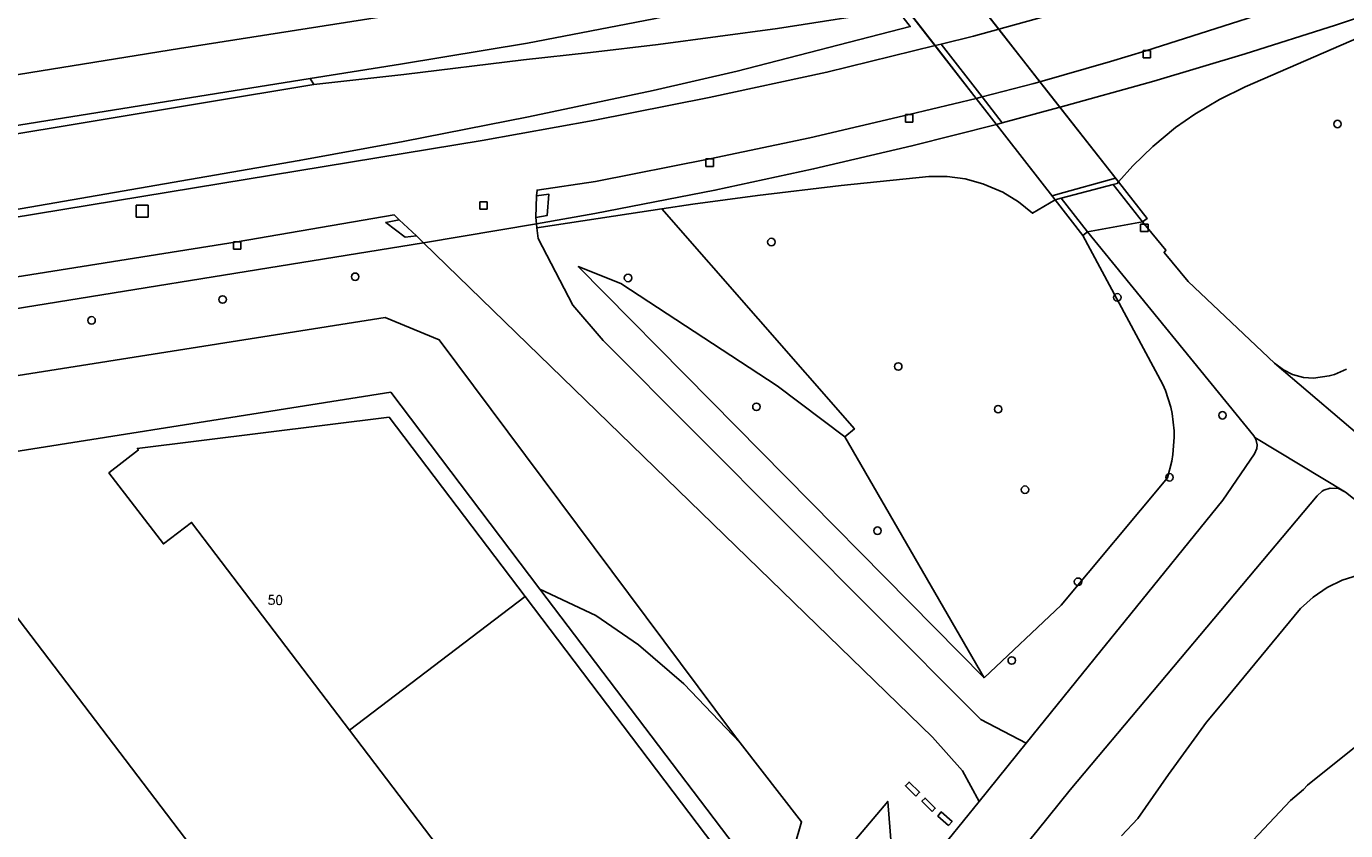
# Model space of a CAD drawing. Header units: metres. Extents: x 108000 to 109000, y 423000 to 423600.
# Tile 80 of 88: x 108766 to 108854, y 423431 to 423485. Entities that reach past the tile are written whole.
import ezdxf

# ---------------------------------------------------------------- set-up
doc = ezdxf.new("R2010")
doc.units = ezdxf.units.M
doc.header["$MEASUREMENT"] = 0
for name, color, linetype in [('dek', 10, 'Continuous'), ('Erf', 10, 'Continuous'), ('Fietspad', 10, 'Continuous'), ('gesloten verharding', 10, 'Continuous'), ('groenvoorziening', 10, 'Continuous'), ('Hek', 10, 'Continuous'), ('Huisnummers', 10, 'Continuous'), ('inspectie- _rioolput', 10, 'Continuous'), ('kolk', 10, 'Continuous'), ('Landhoofd', 10, 'Continuous'), ('loofbos', 10, 'Continuous'), ('open verharding', 10, 'Continuous'), ('pand', 10, 'Continuous'), ('rijbaan lokale weg', 10, 'Continuous'), ('vegetatieobject', 10, 'Continuous'), ('Voetpad', 10, 'Continuous')]:
    doc.layers.add(name, color=color, linetype=linetype)
doc.styles.get("Standard").update_dxf_attribs({"font": 'txt.shx'})

msp = doc.modelspace()

# ---------------------------------------------------------------- linework, layer by layer
at = {"layer": 'dek', "color": 255}
msp.add_lwpolyline([(108810.12, 423511.662), (108809.702, 423511.557), (108806.34, 423510.717), (108805.961, 423510.622), (108834.799, 423473.597), (108835.199, 423473.703), (108838.673, 423474.626), (108838.949, 423474.699), (108839.034, 423474.801), (108810.12, 423511.662)], dxfattribs=at)
at = {"layer": 'Erf', "color": 52, "true_color": 0xd2d200}
for points in [[(108780.568, 423399.656), (108788.623, 423388.729), (108790.786, 423390.697), (108796.471, 423397.444), (108803.044, 423405.245), (108806.822, 423409.485), (108806.793, 423409.553), (108806.559, 423410.094), (108805.068, 423413.55), (108803.459, 423417.28), (108803.336, 423418.242), (108808.85, 423424.881), (108813.406, 423430.367), (108800.365, 423447.573), (108790.39, 423460.733), (108757.999, 423455.611), (108758.022, 423455.365)], [(108799.37, 423447.076), (108811.994, 423430.427), (108802.429, 423419.109), (108802.254, 423418.902), (108787.628, 423438.142), (108778.703, 423449.883), (108777.073, 423452.027), (108775.194, 423450.596), (108771.554, 423455.337), (108773.527, 423456.875), (108773.446, 423456.978), (108790.278, 423459.067), (108799.37, 423447.076)], [(108758.022, 423455.365), (108793.608, 423408.605), (108792.804, 423407.984)]]:
    msp.add_lwpolyline(points, dxfattribs=at)
at = {"layer": 'Fietspad', "color": 255}
for p, q in [((108833.782, 423481.496), (108831.028, 423485.008)), ((108827.168, 423484.003), (108826.77, 423483.905)), ((108826.77, 423483.905), (108829.516, 423480.38)), ((108827.168, 423484.003), (108829.917, 423480.477)), ((108835.199, 423473.703), (108838.673, 423474.626)), ((108840.639, 423472.119), (108838.673, 423474.626)), ((108835.199, 423473.703), (108836.949, 423471.459)), ((108800.13, 423472), (108792.576, 423470.732)), ((108836.949, 423471.459), (108840.639, 423472.119)), ((108849.459, 423462.689), (108858.314, 423455.109)), ((108854.209, 423454.049), (108848.137, 423457.705)), ((108832.867, 423437.268), (108829.723, 423433.369))]:
    msp.add_line(p, q, dxfattribs=at)
for points in [[(108979.229, 423558.259), (108964.529, 423547.619), (108957.109, 423542.379), (108945.288, 423534.771), (108939.733, 423531.336), (108934.083, 423527.958), (108927.975, 423524.445), (108921.895, 423521.093), (108914.823, 423517.363), (108907.601, 423513.73), (108900.517, 423510.327), (108893.43, 423507.068), (108885.766, 423503.708), (108878.217, 423500.558), (108871.643, 423497.966), (108865.06, 423495.55), (108860.461, 423493.966), (108855.838, 423492.459), (108853.7, 423491.845), (108845.408, 423489.167), (108839.192, 423487.277), (108831.028, 423485.008)], [(108833.782, 423481.496), (108838.493, 423482.84), (108840.868, 423483.57), (108853.857, 423487.729), (108866.709, 423491.993), (108871.941, 423493.843), (108873.51, 423494.43), (108878.702, 423496.486), (108894.569, 423503.157), (108899.529, 423505.32), (108901.685, 423506.315), (108906.571, 423508.696), (108922.639, 423517.009), (108929.366, 423520.586), (108936.008, 423524.361), (108941.321, 423527.56), (108946.534, 423530.861), (108947.279, 423531.169), (108948.015, 423531.294), (108948.669, 423531.265), (108949.543, 423531.046), (108950.098, 423530.749)], [(108831.028, 423485.008), (108810.12, 423511.662), (108809.702, 423511.557)], [(108806.34, 423510.717), (108805.961, 423510.622), (108826.77, 423483.905)], [(108831.028, 423485.008), (108829.341, 423484.539), (108827.168, 423484.003)], [(108826.77, 423483.905), (108826.77, 423483.905), (108819.548, 423482.123), (108811.677, 423480.44), (108803.919, 423478.909), (108796.499, 423477.56), (108764.959, 423472.379), (108719.969, 423465.299), (108712.893, 423463.774), (108705.86, 423461.869), (108697.507, 423459.081), (108697.296, 423458.995), (108689.349, 423455.769), (108682.399, 423452.25), (108675.669, 423448.329), (108670.437, 423444.908), (108665.359, 423441.259), (108658.193, 423435.866), (108646.079, 423426.75), (108625.955, 423411.338)], [(108829.917, 423480.477), (108833.375, 423481.38), (108833.782, 423481.496), (108833.782, 423481.496)], [(108838.673, 423474.626), (108838.949, 423474.699), (108839.034, 423474.801), (108833.782, 423481.496)], [(108800.13, 423472), (108800.085, 423472.417), (108800.133, 423473.859), (108800.167, 423474.244), (108804.065, 423474.834), (108811.709, 423476.331), (108818.39, 423477.751), (108825.039, 423479.299), (108829.516, 423480.38)], [(108829.516, 423480.38), (108829.516, 423480.38), (108829.917, 423480.477)], [(108829.516, 423480.38), (108834.799, 423473.597), (108835.199, 423473.703)], [(108687.193, 423450.297), (108691.25, 423452.288), (108694.61, 423453.712), (108698.933, 423455.388), (108702.358, 423456.596), (108706.769, 423458), (108709.413, 423458.762), (108713.909, 423459.924), (108716.589, 423460.539), (108720.953, 423461.414), (108721.129, 423461.449), (108736.269, 423463.849), (108750.589, 423466.069), (108757.344, 423467.194), (108762.878, 423468.047), (108780.129, 423470.799), (108790.625, 423472.586), (108790.955, 423472.261), (108792.1, 423471.194), (108792.576, 423470.732)], [(108832.867, 423437.268), (108829.838, 423438.853), (108829.276, 423439.417), (108804.583, 423464.192), (108802.556, 423466.545), (108800.239, 423471.009), (108800.16, 423471.729), (108800.13, 423472)], [(108849.459, 423462.689), (108843.689, 423468.139), (108842.079, 423470.079), (108842.199, 423470.239), (108840.639, 423472.119)], [(108836.949, 423471.459), (108848.069, 423457.809), (108848.137, 423457.705)], [(108792.576, 423470.732), (108826.606, 423437.68), (108828.607, 423435.427), (108829.723, 423433.369)], [(108854.279, 423462.268), (108853.477, 423461.92), (108853.116, 423461.823), (108852.059, 423461.679), (108851.402, 423461.728), (108850.661, 423461.93), (108850.071, 423462.222), (108849.459, 423462.689)], [(108848.137, 423457.705), (108848.204, 423457.602), (108848.303, 423457.22), (108848.284, 423456.972), (108848.129, 423456.609), (108846.009, 423453.529), (108839.488, 423445.46), (108837.852, 423443.436), (108832.867, 423437.268)], [(108829.723, 423433.369), (108824.487, 423426.917), (108824.141, 423426.585), (108824.144, 423426.543), (108818.255, 423419.658), (108808.903, 423408.532), (108809.215, 423408.267), (108811.751, 423404.809), (108818.085, 423412.396), (108833.594, 423431.417), (108835.798, 423434.146), (108852.313, 423453.805), (108852.64, 423454.12), (108852.758, 423454.191), (108853.19, 423454.329), (108853.728, 423454.293), (108854.197, 423454.055), (108854.209, 423454.049)], [(108854.209, 423454.049), (108863.496, 423446.698), (108876.148, 423436.633), (108889.45, 423426.087), (108892.35, 423423.209), (108893.724, 423422.069), (108902.471, 423415.208), (108907.348, 423411.611), (108909.328, 423410.408), (108911.893, 423408.586), (108956.68, 423373.312), (108959.398, 423371.354), (108962.207, 423369.528), (108965.099, 423367.837), (108966.125, 423367.281), (108969.014, 423366.392), (108971.944, 423365.658), (108975.203, 423365.031), (108978.232, 423365.132), (108981.251, 423365.391), (108997.211, 423367.781), (109000, 423367.92)]]:
    msp.add_lwpolyline(points, dxfattribs=at)
at = {"layer": 'gesloten verharding', "color": 255}
for points in [[(108825.495, 423433.74), (108825.736, 423433.987), (108825.035, 423434.672), (108824.794, 423434.425), (108825.495, 423433.74)], [(108826.573, 423432.707), (108826.787, 423432.921), (108826.102, 423433.606), (108825.888, 423433.392), (108826.573, 423432.707)], [(108827.667, 423431.769), (108827.908, 423432.045), (108827.19, 423432.672), (108826.949, 423432.396), (108827.667, 423431.769)]]:
    msp.add_lwpolyline(points, dxfattribs=at)
at = {"layer": 'groenvoorziening', "color": 3}
msp.add_line((108830.056, 423441.635), (108820.744, 423457.742), dxfattribs=at)
for points in [[(108764.589, 423472.819), (108784.273, 423476.219), (108791.209, 423477.49), (108799.586, 423479.136), (108807.928, 423480.897), (108813.537, 423482.193), (108825.109, 423485.179), (108824.229, 423486.309), (108816.248, 423485.059), (108808.26, 423483.979), (108803.745, 423483.444), (108799.267, 423482.964), (108791.269, 423481.979), (108785.259, 423481.319), (108748.893, 423475.269)], [(108856.79, 423485.179), (108847.509, 423481.159), (108845.78, 423480.316), (108844.127, 423479.331), (108842.85, 423478.432), (108841.323, 423477.17), (108839.983, 423475.866), (108839.034, 423474.801), (108840.949, 423472.359), (108840.639, 423472.119), (108842.199, 423470.239), (108842.079, 423470.079), (108843.689, 423468.139), (108849.459, 423462.689), (108850.071, 423462.222), (108850.661, 423461.93), (108851.402, 423461.728), (108852.059, 423461.679), (108853.116, 423461.823), (108853.477, 423461.92), (108854.279, 423462.268)], [(108836.659, 423471.209), (108834.799, 423473.597), (108833.289, 423472.699), (108832.341, 423473.467), (108831.301, 423474.103), (108829.963, 423474.677), (108828.785, 423474.992), (108827.574, 423475.15), (108826.362, 423475.148), (108820.496, 423474.559), (108814.911, 423473.892), (108810.585, 423473.309), (108808.508, 423472.999)], [(108808.508, 423472.999), (108806.299, 423472.669), (108800.16, 423471.729), (108800.239, 423471.009), (108802.556, 423466.545), (108804.583, 423464.192), (108829.276, 423439.417), (108829.838, 423438.853), (108832.867, 423437.268), (108837.852, 423443.436), (108839.488, 423445.46), (108846.009, 423453.529), (108848.129, 423456.609), (108848.284, 423456.972), (108848.303, 423457.22), (108848.204, 423457.602), (108848.137, 423457.705), (108848.069, 423457.809), (108836.949, 423471.459), (108836.659, 423471.209)], [(108820.744, 423457.742), (108821.386, 423458.281), (108808.508, 423472.999)], [(108836.659, 423471.209), (108842, 423461.259), (108842.169, 423460.859), (108842.522, 423459.745), (108842.613, 423459.315), (108842.75, 423458.159), (108842.759, 423457.726), (108842.674, 423456.563), (108842.602, 423456.135), (108842.299, 423455.009), (108835.193, 423446.501), (108830.056, 423441.635)], [(108824.487, 423426.917), (108829.723, 423433.369), (108828.607, 423435.427), (108826.606, 423437.68), (108792.576, 423470.732), (108759.211, 423465.323)], [(108830.056, 423441.635), (108811.809, 423460.128), (108802.926, 423469.131), (108805.761, 423467.998), (108816.218, 423461.168), (108820.744, 423457.742)], [(108707.68, 423452.715), (108790.027, 423465.724), (108793.631, 423464.234), (108813.235, 423437.965), (108813.735, 423437.295), (108817.845, 423432.013), (108816.863, 423428.615)], [(108863.496, 423446.698), (108854.209, 423454.049), (108854.197, 423454.055), (108853.728, 423454.293), (108853.19, 423454.329), (108852.758, 423454.191), (108852.64, 423454.12), (108852.313, 423453.805), (108835.798, 423434.146), (108833.594, 423431.417)], [(108858.284, 423448.615), (108857.159, 423448.728), (108856.033, 423448.678), (108855.062, 423448.505), (108853.988, 423448.162), (108852.972, 423447.671), (108852.037, 423447.041), (108851.201, 423446.286), (108845.928, 423439.912), (108844.909, 423438.669), (108842.37, 423435.168), (108840.327, 423432.242), (108839.224, 423431.083)], [(108839.349, 423418.977), (108840.327, 423422.691), (108845.882, 423428.485), (108850.533, 423433.442), (108851.394, 423434.179), (108851.659, 423434.459), (108856.473, 423438.313), (108858.71, 423439.277), (108861.634, 423437.913), (108863.767, 423436.284), (108865.749, 423434.77), (108864.22, 423432.034)], [(108825.495, 423433.74), (108824.794, 423434.425), (108825.035, 423434.672), (108825.736, 423433.987), (108825.495, 423433.74)], [(108807.541, 423414.376), (108823.614, 423433.374), (108824.141, 423426.585)], [(108826.573, 423432.707), (108825.888, 423433.392), (108826.102, 423433.606), (108826.787, 423432.921), (108826.573, 423432.707)], [(108827.667, 423431.769), (108826.949, 423432.396), (108827.19, 423432.672), (108827.908, 423432.045), (108827.667, 423431.769)]]:
    msp.add_lwpolyline(points, dxfattribs=at)
at = {"layer": 'Hek', "color": 30}
msp.add_lwpolyline([(108803.336, 423418.242), (108808.85, 423424.881), (108813.406, 423430.367), (108800.365, 423447.573), (108790.39, 423460.733), (108757.999, 423455.611), (108758.022, 423455.365), (108793.608, 423408.605)], dxfattribs=at)
at = {"layer": 'inspectie- _rioolput', "color": 30}
for p, q in [((108774.179, 423473.249), (108773.379, 423473.249)), ((108773.379, 423473.249), (108773.379, 423472.449)), ((108774.179, 423472.449), (108774.179, 423473.249)), ((108773.379, 423472.449), (108774.179, 423472.449))]:
    msp.add_line(p, q, dxfattribs=at)
at = {"layer": 'kolk', "color": 30, "true_color": 0xf07a00}
for p, q in [((108840.679, 423483.089), (108840.679, 423483.589)), ((108840.679, 423483.589), (108841.179, 423483.589)), ((108841.179, 423483.589), (108841.179, 423483.089)), ((108841.179, 423483.089), (108840.679, 423483.089)), ((108824.789, 423478.799), (108824.789, 423479.299)), ((108824.789, 423479.299), (108825.289, 423479.299)), ((108825.289, 423479.299), (108825.289, 423478.799)), ((108825.289, 423478.799), (108824.789, 423478.799)), ((108811.459, 423475.831), (108811.459, 423476.331)), ((108811.459, 423476.331), (108811.959, 423476.331)), ((108811.959, 423476.331), (108811.959, 423475.831)), ((108811.959, 423475.831), (108811.459, 423475.831)), ((108796.344, 423472.965), (108796.344, 423473.465)), ((108796.344, 423473.465), (108796.844, 423473.465)), ((108796.844, 423472.965), (108796.344, 423472.965)), ((108796.844, 423473.465), (108796.844, 423472.965)), ((108840.512, 423471.471), (108840.512, 423471.971)), ((108840.512, 423471.971), (108841.012, 423471.971)), ((108841.012, 423471.971), (108841.012, 423471.471)), ((108841.012, 423471.471), (108840.512, 423471.471)), ((108779.879, 423470.299), (108779.879, 423470.799)), ((108779.879, 423470.799), (108780.379, 423470.799)), ((108780.379, 423470.299), (108779.879, 423470.299)), ((108780.379, 423470.799), (108780.379, 423470.299))]:
    msp.add_line(p, q, dxfattribs=at)
at = {"layer": 'Landhoofd', "color": 12, "true_color": 0xc30000}
msp.add_lwpolyline([(108839.034, 423474.801), (108838.833, 423475.057), (108834.984, 423473.979), (108834.591, 423473.865), (108834.799, 423473.597), (108836.659, 423471.209), (108836.949, 423471.459), (108835.199, 423473.703), (108838.673, 423474.626), (108840.639, 423472.119), (108840.949, 423472.359), (108839.034, 423474.801)], dxfattribs=at)
at = {"layer": 'loofbos', "color": 94, "true_color": 0x009600}
for points in [[(108813.735, 423437.295), (108813.235, 423437.965), (108793.631, 423464.234), (108790.027, 423465.724), (108707.68, 423452.715), (108662.507, 423419.514), (108622.293, 423389.296), (108625.77, 423384.683), (108628.808, 423387.017), (108632.807, 423390.073), (108641.23, 423396.806), (108708.7, 423447.679), (108755.523, 423455.099), (108758.022, 423455.365), (108757.999, 423455.611), (108790.39, 423460.733), (108800.365, 423447.573)], [(108813.735, 423437.295), (108809.982, 423441.235), (108806.955, 423443.842), (108804.097, 423445.805), (108800.365, 423447.573)], [(108800.365, 423447.573), (108813.406, 423430.367), (108808.85, 423424.881), (108803.336, 423418.242), (108803.459, 423417.28), (108805.068, 423413.55), (108806.559, 423410.094), (108806.793, 423409.553), (108807.277, 423411.021), (108807.072, 423414.348), (108807.466, 423416.084), (108810.363, 423419.47), (108813.893, 423423.092), (108815.843, 423425.62), (108816.4, 423427.013), (108816.863, 423428.615), (108817.845, 423432.013), (108813.735, 423437.295)]]:
    msp.add_lwpolyline(points, dxfattribs=at)
at = {"layer": 'open verharding', "color": 255}
for points in [[(108700.256, 423464.196), (108709.931, 423467.455), (108721.593, 423470.16), (108739.717, 423473.598), (108748.893, 423475.269), (108785.259, 423481.319), (108785.002, 423481.699), (108718.902, 423471.121), (108707.113, 423468.699), (108706.502, 423468.548), (108700.971, 423466.954), (108698.991, 423466.212), (108689.419, 423462.623), (108678.31, 423457.058), (108668.213, 423450.6), (108664.563, 423448.021), (108636.468, 423426.843), (108636.76, 423426.423), (108655.387, 423439.644), (108666.901, 423447.817), (108676.075, 423453.718), (108688.173, 423459.816), (108700.256, 423464.196)], [(108818.255, 423419.658), (108824.144, 423426.543), (108824.141, 423426.585), (108823.614, 423433.374), (108807.541, 423414.376), (108807.611, 423414.297), (108808.003, 423408.768), (108808.233, 423408.764), (108808.314, 423408.044), (108808.356, 423408.011), (108808.421, 423407.959), (108808.903, 423408.532), (108818.255, 423419.658)]]:
    msp.add_lwpolyline(points, dxfattribs=at)
at = {"layer": 'pand', "color": 1}
msp.add_line((108799.37, 423447.076), (108787.628, 423438.142), dxfattribs=at)
for points in [[(108799.37, 423447.076), (108790.278, 423459.067), (108773.446, 423456.978), (108773.527, 423456.875), (108771.554, 423455.337), (108775.194, 423450.596), (108777.073, 423452.027), (108778.703, 423449.883), (108787.628, 423438.142)], [(108787.628, 423438.142), (108802.254, 423418.902), (108802.429, 423419.109), (108811.994, 423430.427), (108799.37, 423447.076)]]:
    msp.add_lwpolyline(points, dxfattribs=at)
at = {"layer": 'rijbaan lokale weg', "color": 255}
for points in [[(108820.945, 423491.984), (108820.549, 423491.893), (108814.768, 423490.569), (108808.156, 423489.136), (108799.95, 423487.545), (108791.479, 423486.108), (108776.265, 423483.714), (108760.52, 423481.17), (108760.022, 423481.09), (108753.671, 423480.065), (108714.8, 423473.794), (108701.803, 423470.674), (108693.366, 423467.852), (108681.276, 423462.595)], [(108689.419, 423462.623), (108698.991, 423466.212), (108700.971, 423466.954), (108706.502, 423468.548), (108707.113, 423468.699), (108718.902, 423471.121), (108785.002, 423481.699), (108791.051, 423482.661), (108799.529, 423484.071), (108807.967, 423485.7), (108814.802, 423487.186), (108822.716, 423489.109), (108823.107, 423489.211)]]:
    msp.add_lwpolyline(points, dxfattribs=at)
at = {"layer": 'vegetatieobject', "color": 3}
for centre in [(108853.668, 423478.667), (108815.829, 423470.774), (108788.01, 423468.455), (108806.249, 423468.375), (108779.152, 423466.932), (108838.954, 423467.076), (108770.392, 423465.538), (108824.31, 423462.457), (108814.831, 423459.762), (108830.988, 423459.599), (108845.981, 423459.191), (108842.444, 423455.045), (108832.781, 423454.218), (108822.925, 423451.478), (108836.328, 423448.065), (108831.898, 423442.803)]:
    msp.add_circle(centre, 0.25, dxfattribs=at)
at = {"layer": 'Voetpad', "color": 255}
for p, q in [((108831.264, 423478.746), (108829.917, 423480.477)), ((108800.133, 423473.859), (108800.085, 423472.417)), ((108792.1, 423471.194), (108790.955, 423472.261))]:
    msp.add_line(p, q, dxfattribs=at)
for points in [[(108948.669, 423531.265), (108948.015, 423531.294), (108947.279, 423531.169), (108946.534, 423530.861), (108941.321, 423527.56), (108936.008, 423524.361), (108929.366, 423520.586), (108922.639, 423517.009), (108906.571, 423508.696), (108901.685, 423506.315), (108899.529, 423505.32), (108894.569, 423503.157), (108878.702, 423496.486), (108873.51, 423494.43), (108871.941, 423493.843), (108866.709, 423491.993), (108853.857, 423487.729), (108840.868, 423483.57), (108838.493, 423482.84), (108833.782, 423481.496), (108833.375, 423481.38), (108829.917, 423480.477)], [(108831.264, 423478.746), (108834.714, 423479.673), (108835.125, 423479.783), (108841.399, 423481.539), (108847.49, 423483.364), (108853.534, 423485.272), (108862.645, 423488.335), (108871.659, 423491.589), (108876.353, 423493.303), (108881, 423495.139), (108888.192, 423498.143), (108895.336, 423501.223), (108902.561, 423504.481), (108909.75, 423507.905), (108912.571, 423509.322), (108916.564, 423511.327), (108923.236, 423514.846), (108938.919, 423523.739)], [(108829.917, 423480.477), (108829.516, 423480.38), (108825.039, 423479.299), (108818.39, 423477.751), (108811.709, 423476.331), (108804.065, 423474.834), (108800.167, 423474.244), (108800.133, 423473.859)], [(108800.085, 423472.417), (108800.13, 423472), (108804.025, 423472.674), (108812.059, 423474.24), (108818.653, 423475.661), (108825.219, 423477.198), (108830.869, 423478.645), (108831.264, 423478.746)], [(108800.133, 423473.859), (108800.948, 423473.981), (108800.854, 423472.553), (108800.085, 423472.417)], [(108790.955, 423472.261), (108790.625, 423472.586), (108780.129, 423470.799), (108762.878, 423468.047)], [(108790.955, 423472.261), (108790.059, 423472.087), (108791.347, 423471.104), (108792.1, 423471.194)], [(108625.571, 423384.532), (108625.77, 423384.683), (108622.293, 423389.296), (108620.788, 423391.293), (108616.75, 423396.849), (108669.029, 423436.399), (108672.538, 423438.97), (108676.293, 423441.528), (108680.136, 423443.952), (108683.893, 423446.144), (108687.894, 423448.297), (108691.959, 423450.305), (108694.682, 423451.545), (108698.528, 423453.146), (108702.432, 423454.598), (108706.34, 423455.882), (108709.251, 423456.735), (108713.286, 423457.772), (108717.357, 423458.654), (108721.459, 423459.379), (108757.209, 423465.008), (108759.211, 423465.323), (108792.576, 423470.732), (108792.1, 423471.194)]]:
    msp.add_lwpolyline(points, dxfattribs=at)

# ---------------------------------------------------------------- texts
at = {"layer": 'Huisnummers', "color": 255}
msp.add_text('50', height=0.6, dxfattribs=at).set_placement((108782.16, 423446.535))

doc.saveas('drawing.dxf')
